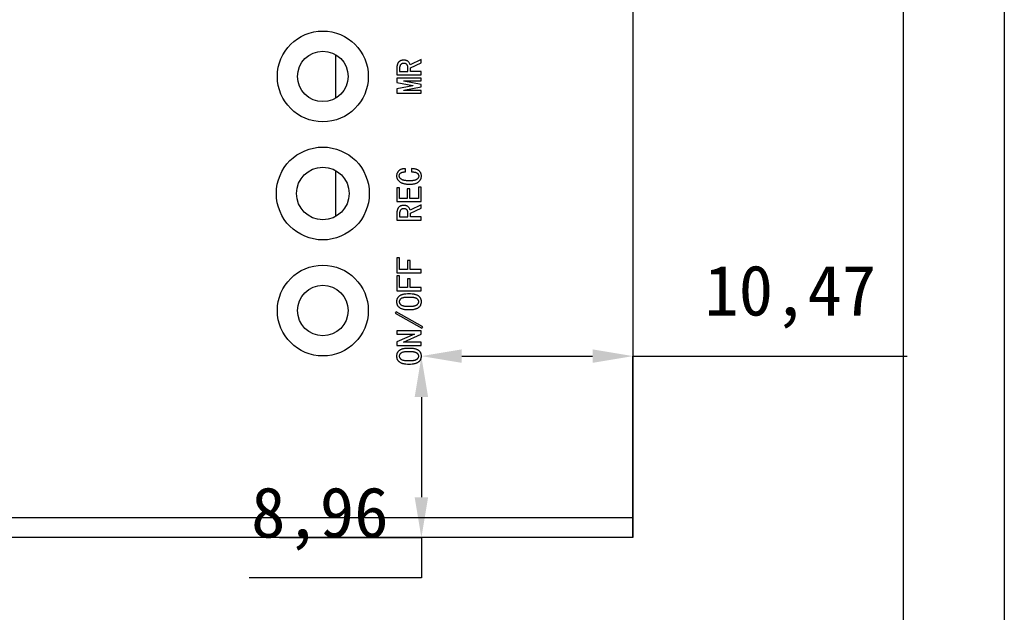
# Model space of a CAD drawing. Header units: millimetres. Extents: x 1578 to 1793, y 2179 to 2535.
# Tile 16 of 19: x 1744 to 1793, y 2435 to 2464. Entities that reach past the tile are written whole.
import ezdxf

# ---------------------------------------------------------------- set-up
doc = ezdxf.new("R2010")
doc.units = ezdxf.units.MM
doc.styles.add('标注2.5', font='simhei.ttf', dxfattribs={"height": 2.5})
doc.dimstyles.new('标注绿色', dxfattribs={"dimtxt": 2.5, "dimasz": 2, "dimexe": 0, "dimexo": 0, "dimgap": 1.524, "dimtad": 1, "dimtih": 1, "dimtoh": 1, "dimzin": 1, "dimtxsty": '标注2.5', "dimcen": 2.5, "dimclrd": 3, "dimclre": 3, "dimclrt": 3, "dimadec": 1, "dimazin": 0, "dimtfac": 1, "dimtmove": 0, "dimatfit": 3, "dimfxl": 1, "dimtzin": 1, "dimarcsym": 0})

# ---------------------------------------------------------------- blocks, each defined once
blk = doc.blocks.new('*D33')
at = {"color": 3, "lineweight": -2, "transparency": 16777216}
for p, q in [((1766.178, 2447.529), (1772.649, 2447.529)), ((1774.649, 2438.538), (1774.649, 2447.529)), ((1774.649, 2447.529), (1788.222, 2447.529))]:
    blk.add_line(p, q, dxfattribs=at)
at = {"color": 3, "transparency": 16777216}
for points in [[(1766.178, 2447.863), (1766.178, 2447.196), (1764.178, 2447.529)], [(1772.649, 2447.863), (1772.649, 2447.196), (1774.649, 2447.529)]]:
    blk.add_solid(points, dxfattribs=at)
at = {"layer": 'Defpoints', "color": 0, "transparency": 16777216}
for p in [(1764.178, 2447.529), (1774.649, 2447.529), (1774.649, 2438.538)]:
    blk.add_point(p, dxfattribs=at)
at = {"color": 3, "transparency": 16777216, "insert": (1782.436, 2450.465), "char_height": 2.5, "attachment_point": 5, "style": '标注2.5'}
blk.add_mtext('10,47', dxfattribs=at)
blk = doc.blocks.new('*D34')
at = {"color": 3, "lineweight": -2, "transparency": 16777216}
for p, q in [((1764.178, 2445.501), (1764.178, 2440.538)), ((1757.149, 2438.538), (1764.178, 2438.538)), ((1764.178, 2438.538), (1764.178, 2436.538)), ((1764.178, 2436.538), (1755.645, 2436.538))]:
    blk.add_line(p, q, dxfattribs=at)
at = {"color": 3, "transparency": 16777216}
for points in [[(1763.844, 2445.501), (1764.511, 2445.501), (1764.178, 2447.501)], [(1763.844, 2440.538), (1764.511, 2440.538), (1764.178, 2438.538)]]:
    blk.add_solid(points, dxfattribs=at)
at = {"layer": 'Defpoints', "color": 0, "transparency": 16777216}
for p in [(1764.178, 2447.501), (1757.149, 2438.538), (1764.178, 2438.538)]:
    blk.add_point(p, dxfattribs=at)
at = {"color": 3, "transparency": 16777216, "insert": (1759.15, 2439.467), "char_height": 2.5, "attachment_point": 5, "style": '标注2.5'}
blk.add_mtext('8,96', dxfattribs=at)

msp = doc.modelspace()

# ---------------------------------------------------------------- linework, layer by layer
at = {"color": 7, "linetype": 'Continuous', "lineweight": 25}
for p, q in [((1774.649, 2513.136), (1774.649, 2439.538)), ((1759.919, 2462.473), (1759.919, 2460.302)), ((1764.164, 2462.228), (1763.623, 2461.961)), ((1764.164, 2462.059), (1764.164, 2462.228)), ((1762.964, 2461.814), (1762.964, 2461.463)), ((1763.097, 2461.779), (1763.097, 2461.624)), ((1763.097, 2461.624), (1763.511, 2461.624)), ((1763.511, 2461.624), (1763.511, 2461.821)), ((1763.644, 2461.807), (1764.164, 2462.059)), ((1763.644, 2461.624), (1763.644, 2461.807)), ((1764.164, 2461.624), (1763.644, 2461.624)), ((1764.164, 2461.463), (1764.164, 2461.624)), ((1762.964, 2461.463), (1764.164, 2461.463)), ((1764.164, 2461.308), (1762.964, 2461.308)), ((1762.964, 2461.308), (1762.964, 2461.091)), ((1763.308, 2461.154), (1763.308, 2461.168)), ((1763.308, 2461.168), (1764.164, 2461.168)), ((1764.164, 2460.986), (1763.308, 2461.154)), ((1764.164, 2461.168), (1764.164, 2461.308)), ((1762.964, 2461.091), (1763.757, 2460.936)), ((1763.757, 2460.922), (1762.964, 2460.768)), ((1762.964, 2460.768), (1762.964, 2460.551)), ((1763.308, 2460.705), (1764.164, 2460.873)), ((1763.308, 2460.691), (1763.308, 2460.705)), ((1764.164, 2460.691), (1763.308, 2460.691)), ((1763.757, 2460.936), (1763.757, 2460.922)), ((1764.164, 2460.873), (1764.164, 2460.986)), ((1764.164, 2460.551), (1764.164, 2460.691)), ((1762.964, 2460.551), (1764.164, 2460.551)), ((1763.392, 2456.658), (1763.392, 2456.812)), ((1763.687, 2456.819), (1763.687, 2456.658)), ((1759.919, 2456.73), (1759.919, 2454.445)), ((1763.097, 2455.865), (1762.964, 2455.865)), ((1762.964, 2455.865), (1762.964, 2455.184)), ((1763.097, 2455.345), (1763.097, 2455.865)), ((1763.602, 2455.822), (1763.469, 2455.822)), ((1763.469, 2455.822), (1763.469, 2455.345)), ((1763.602, 2455.345), (1763.602, 2455.822)), ((1764.164, 2455.9), (1764.03, 2455.9)), ((1764.03, 2455.9), (1764.03, 2455.345)), ((1764.164, 2455.184), (1764.164, 2455.9)), ((1763.469, 2455.345), (1763.097, 2455.345)), ((1764.03, 2455.345), (1763.602, 2455.345)), ((1762.964, 2455.184), (1764.164, 2455.184)), ((1764.164, 2455.029), (1763.623, 2454.763)), ((1763.644, 2454.608), (1764.164, 2454.861)), ((1764.164, 2454.861), (1764.164, 2455.029)), ((1762.964, 2454.615), (1762.964, 2454.265)), ((1763.097, 2454.58), (1763.097, 2454.426)), ((1763.097, 2454.426), (1763.511, 2454.426)), ((1763.511, 2454.426), (1763.511, 2454.622)), ((1763.644, 2454.426), (1763.644, 2454.608)), ((1764.164, 2454.426), (1763.644, 2454.426)), ((1764.164, 2454.265), (1764.164, 2454.426)), ((1762.964, 2454.265), (1764.164, 2454.265)), ((1763.097, 2452.4), (1762.964, 2452.4)), ((1762.964, 2452.4), (1762.964, 2451.663)), ((1763.097, 2451.824), (1763.097, 2452.4)), ((1763.623, 2452.259), (1763.49, 2452.259)), ((1763.49, 2452.259), (1763.49, 2451.824)), ((1763.623, 2451.824), (1763.623, 2452.259)), ((1762.964, 2451.663), (1764.164, 2451.663)), ((1763.097, 2451.501), (1762.964, 2451.501)), ((1762.964, 2451.501), (1762.964, 2450.765)), ((1763.49, 2451.824), (1763.097, 2451.824)), ((1763.097, 2450.926), (1763.097, 2451.501)), ((1764.164, 2451.824), (1763.623, 2451.824)), ((1764.164, 2451.663), (1764.164, 2451.824)), ((1763.49, 2450.926), (1763.097, 2450.926)), ((1763.623, 2451.361), (1763.49, 2451.361)), ((1763.49, 2451.361), (1763.49, 2450.926)), ((1763.623, 2450.926), (1763.623, 2451.361)), ((1764.164, 2450.926), (1763.623, 2450.926)), ((1764.164, 2450.765), (1764.164, 2450.926)), ((1762.964, 2450.765), (1764.164, 2450.765)), ((1762.922, 2449.726), (1762.88, 2449.656)), ((1762.88, 2449.656), (1764.206, 2448.912)), ((1764.248, 2448.982), (1762.922, 2449.726)), ((1764.206, 2448.912), (1764.248, 2448.982)), ((1764.164, 2448.786), (1762.964, 2448.786)), ((1762.964, 2448.786), (1762.964, 2448.624)), ((1762.964, 2448.624), (1763.834, 2448.624)), ((1763.834, 2448.617), (1762.964, 2448.231)), ((1763.294, 2448.224), (1764.164, 2448.61)), ((1763.834, 2448.624), (1763.834, 2448.617)), ((1764.164, 2448.61), (1764.164, 2448.786)), ((1762.964, 2448.231), (1762.964, 2448.056)), ((1762.964, 2448.056), (1764.164, 2448.056)), ((1763.294, 2448.217), (1763.294, 2448.224)), ((1764.164, 2448.217), (1763.294, 2448.217)), ((1764.164, 2448.056), (1764.164, 2448.217)), ((1739.649, 2439.538), (1774.649, 2439.538)), ((1774.649, 2439.538), (1774.649, 2438.538)), ((1774.649, 2438.538), (1739.649, 2438.538))]:
    msp.add_line(p, q, dxfattribs=at)
for points in [[(1793.03, 2178.525), (1578.197, 2178.525), (1578.197, 2535.294), (1793.03, 2535.294)], [(1788.03, 2183.525), (1583.197, 2183.525), (1583.197, 2530.294), (1788.03, 2530.294)]]:
    msp.add_lwpolyline(points, close=True)
for centre, radius in [((1759.299, 2461.387), 2.25), ((1759.299, 2461.387), 1.25), ((1759.299, 2455.587), 2.3), ((1759.299, 2455.587), 1.3), ((1759.299, 2449.787), 2.25), ((1759.299, 2449.787), 1.25)]:
    msp.add_circle(centre, radius, dxfattribs=at)
for points, knots in [([(1763.308, 2462.193), (1763.279, 2462.193), (1763.238, 2462.19), (1763.186, 2462.179), (1763.151, 2462.167), (1763.119, 2462.152), (1763.091, 2462.134), (1763.066, 2462.113), (1763.044, 2462.088), (1763.025, 2462.06), (1763.009, 2462.031), (1762.995, 2461.999), (1762.984, 2461.966), (1762.975, 2461.931), (1762.966, 2461.88), (1762.964, 2461.84), (1762.964, 2461.814)], [0, 0, 0, 0, 0.145982, 0.211586, 0.273888, 0.332971, 0.390583, 0.446395, 0.502792, 0.559666, 0.617203, 0.675726, 0.735778, 0.797692, 0.862254, 1, 1, 1, 1]), ([(1763.623, 2461.961), (1763.616, 2461.991), (1763.598, 2462.036), (1763.561, 2462.087), (1763.532, 2462.118), (1763.505, 2462.139), (1763.483, 2462.154), (1763.458, 2462.166), (1763.432, 2462.176), (1763.404, 2462.183), (1763.362, 2462.191), (1763.33, 2462.193), (1763.308, 2462.193)], [0, 0, 0, 0, 0.218947, 0.3318, 0.450546, 0.511764, 0.574092, 0.637714, 0.703601, 0.771878, 0.843854, 1, 1, 1, 1]), ([(1763.308, 2462.031), (1763.292, 2462.031), (1763.269, 2462.03), (1763.24, 2462.023), (1763.22, 2462.017), (1763.201, 2462.008), (1763.184, 2461.998), (1763.168, 2461.986), (1763.153, 2461.972), (1763.14, 2461.955), (1763.128, 2461.937), (1763.118, 2461.916), (1763.111, 2461.893), (1763.104, 2461.868), (1763.098, 2461.829), (1763.097, 2461.799), (1763.097, 2461.779)], [0, 0, 0, 0, 0.124183, 0.182211, 0.23817, 0.292288, 0.345873, 0.399101, 0.453373, 0.508864, 0.566013, 0.626938, 0.691202, 0.760271, 0.834476, 1, 1, 1, 1]), ([(1763.511, 2461.821), (1763.511, 2461.847), (1763.506, 2461.887), (1763.487, 2461.936), (1763.47, 2461.963), (1763.454, 2461.983), (1763.439, 2461.996), (1763.422, 2462.007), (1763.403, 2462.016), (1763.382, 2462.023), (1763.35, 2462.03), (1763.325, 2462.031), (1763.308, 2462.031)], [0, 0, 0, 0, 0.240066, 0.354103, 0.469848, 0.527922, 0.585913, 0.64557, 0.707624, 0.773425, 0.843586, 1, 1, 1, 1]), ([(1763.392, 2456.812), (1763.359, 2456.813), (1763.31, 2456.812), (1763.248, 2456.803), (1763.205, 2456.793), (1763.166, 2456.779), (1763.129, 2456.762), (1763.096, 2456.741), (1763.065, 2456.718), (1763.038, 2456.692), (1763.015, 2456.664), (1762.995, 2456.634), (1762.978, 2456.603), (1762.965, 2456.569), (1762.953, 2456.523), (1762.95, 2456.486), (1762.95, 2456.461)], [0, 0, 0, 0, 0.155761, 0.227412, 0.29567, 0.360712, 0.423574, 0.484834, 0.5452, 0.604535, 0.661478, 0.717504, 0.772702, 0.827615, 0.883625, 1, 1, 1, 1]), ([(1764.178, 2456.454), (1764.178, 2456.478), (1764.175, 2456.513), (1764.162, 2456.559), (1764.15, 2456.591), (1764.134, 2456.622), (1764.115, 2456.652), (1764.092, 2456.68), (1764.066, 2456.708), (1764.035, 2456.733), (1763.999, 2456.754), (1763.959, 2456.773), (1763.914, 2456.789), (1763.864, 2456.801), (1763.788, 2456.814), (1763.728, 2456.818), (1763.687, 2456.819)], [0, 0, 0, 0, 0.10374, 0.154127, 0.204567, 0.254739, 0.306073, 0.358985, 0.413741, 0.470665, 0.53104, 0.595592, 0.664753, 0.739137, 0.819611, 1, 1, 1, 1]), ([(1762.95, 2456.461), (1762.95, 2456.432), (1762.955, 2456.388), (1762.972, 2456.333), (1762.989, 2456.295), (1763.013, 2456.258), (1763.04, 2456.224), (1763.073, 2456.192), (1763.111, 2456.161), (1763.155, 2456.134), (1763.203, 2456.111), (1763.257, 2456.091), (1763.316, 2456.075), (1763.38, 2456.063), (1763.476, 2456.05), (1763.551, 2456.047), (1763.602, 2456.047)], [0, 0, 0, 0, 0.10144, 0.150162, 0.199067, 0.248465, 0.299297, 0.352168, 0.408159, 0.466723, 0.528898, 0.594828, 0.665275, 0.740533, 0.821389, 1, 1, 1, 1]), ([(1763.083, 2456.461), (1763.083, 2456.476), (1763.085, 2456.499), (1763.094, 2456.528), (1763.102, 2456.547), (1763.113, 2456.565), (1763.126, 2456.581), (1763.142, 2456.596), (1763.16, 2456.609), (1763.181, 2456.62), (1763.204, 2456.631), (1763.23, 2456.639), (1763.257, 2456.646), (1763.288, 2456.651), (1763.333, 2456.656), (1763.368, 2456.658), (1763.392, 2456.658)], [0, 0, 0, 0, 0.111948, 0.164217, 0.214842, 0.265029, 0.31544, 0.366976, 0.420992, 0.477774, 0.538215, 0.602949, 0.671635, 0.745549, 0.825227, 1, 1, 1, 1]), ([(1763.588, 2456.215), (1763.546, 2456.215), (1763.485, 2456.217), (1763.407, 2456.224), (1763.356, 2456.231), (1763.309, 2456.241), (1763.268, 2456.252), (1763.231, 2456.265), (1763.199, 2456.281), (1763.172, 2456.298), (1763.148, 2456.317), (1763.128, 2456.338), (1763.112, 2456.36), (1763.099, 2456.383), (1763.086, 2456.416), (1763.083, 2456.443), (1763.083, 2456.461)], [0, 0, 0, 0, 0.204099, 0.294162, 0.377155, 0.452901, 0.521711, 0.583611, 0.639943, 0.691894, 0.739967, 0.785682, 0.829477, 0.871653, 0.913489, 1, 1, 1, 1]), ([(1764.044, 2456.454), (1764.044, 2456.437), (1764.042, 2456.412), (1764.031, 2456.38), (1764.019, 2456.358), (1764.005, 2456.337), (1763.987, 2456.317), (1763.967, 2456.299), (1763.943, 2456.281), (1763.914, 2456.265), (1763.882, 2456.252), (1763.844, 2456.241), (1763.802, 2456.231), (1763.755, 2456.224), (1763.684, 2456.217), (1763.627, 2456.215), (1763.588, 2456.215)], [0, 0, 0, 0, 0.088269, 0.131381, 0.174525, 0.218495, 0.264383, 0.31249, 0.364037, 0.419598, 0.480916, 0.549113, 0.623833, 0.706338, 0.796021, 1, 1, 1, 1]), ([(1763.602, 2456.047), (1763.649, 2456.047), (1763.717, 2456.05), (1763.804, 2456.063), (1763.862, 2456.076), (1763.914, 2456.092), (1763.962, 2456.113), (1764.004, 2456.137), (1764.041, 2456.165), (1764.073, 2456.196), (1764.101, 2456.228), (1764.125, 2456.262), (1764.144, 2456.298), (1764.159, 2456.334), (1764.174, 2456.386), (1764.178, 2456.427), (1764.178, 2456.454)], [0, 0, 0, 0, 0.177658, 0.257528, 0.331477, 0.400931, 0.465663, 0.526606, 0.585082, 0.640951, 0.694387, 0.7464, 0.796705, 0.846982, 0.897003, 1, 1, 1, 1]), ([(1763.687, 2456.658), (1763.719, 2456.657), (1763.765, 2456.656), (1763.824, 2456.649), (1763.862, 2456.642), (1763.895, 2456.634), (1763.925, 2456.623), (1763.95, 2456.61), (1763.971, 2456.595), (1763.988, 2456.579), (1764.003, 2456.563), (1764.016, 2456.545), (1764.026, 2456.528), (1764.034, 2456.51), (1764.042, 2456.486), (1764.045, 2456.467), (1764.044, 2456.454)], [0, 0, 0, 0, 0.210401, 0.302561, 0.385341, 0.460717, 0.528302, 0.589201, 0.644243, 0.695407, 0.743791, 0.789445, 0.833051, 0.875791, 0.917249, 1, 1, 1, 1]), ([(1763.308, 2454.994), (1763.279, 2454.994), (1763.238, 2454.992), (1763.186, 2454.98), (1763.151, 2454.969), (1763.119, 2454.954), (1763.091, 2454.936), (1763.066, 2454.914), (1763.044, 2454.889), (1763.025, 2454.862), (1763.009, 2454.832), (1762.995, 2454.801), (1762.984, 2454.768), (1762.975, 2454.733), (1762.966, 2454.682), (1762.964, 2454.642), (1762.964, 2454.615)], [0, 0, 0, 0, 0.145982, 0.211586, 0.273888, 0.332971, 0.390583, 0.446395, 0.502792, 0.559666, 0.617203, 0.675726, 0.735778, 0.797692, 0.862254, 1, 1, 1, 1]), ([(1763.308, 2454.833), (1763.292, 2454.833), (1763.269, 2454.832), (1763.24, 2454.825), (1763.22, 2454.819), (1763.201, 2454.81), (1763.184, 2454.8), (1763.168, 2454.787), (1763.153, 2454.773), (1763.14, 2454.757), (1763.128, 2454.739), (1763.118, 2454.718), (1763.111, 2454.695), (1763.104, 2454.669), (1763.098, 2454.631), (1763.097, 2454.601), (1763.097, 2454.58)], [0, 0, 0, 0, 0.124183, 0.182211, 0.23817, 0.292288, 0.345873, 0.399101, 0.453373, 0.508864, 0.566013, 0.626938, 0.691202, 0.760271, 0.834476, 1, 1, 1, 1]), ([(1763.623, 2454.763), (1763.616, 2454.793), (1763.598, 2454.837), (1763.561, 2454.889), (1763.532, 2454.919), (1763.505, 2454.941), (1763.483, 2454.955), (1763.458, 2454.968), (1763.432, 2454.978), (1763.404, 2454.985), (1763.362, 2454.992), (1763.33, 2454.995), (1763.308, 2454.994)], [0, 0, 0, 0, 0.218947, 0.3318, 0.450546, 0.511764, 0.574092, 0.637714, 0.703601, 0.771878, 0.843854, 1, 1, 1, 1]), ([(1763.511, 2454.622), (1763.511, 2454.649), (1763.506, 2454.689), (1763.487, 2454.737), (1763.47, 2454.765), (1763.454, 2454.785), (1763.439, 2454.798), (1763.422, 2454.809), (1763.403, 2454.818), (1763.382, 2454.825), (1763.35, 2454.831), (1763.325, 2454.833), (1763.308, 2454.833)], [0, 0, 0, 0, 0.240066, 0.354103, 0.469848, 0.527922, 0.585913, 0.64557, 0.707624, 0.773425, 0.843586, 1, 1, 1, 1]), ([(1763.56, 2450.61), (1763.509, 2450.61), (1763.435, 2450.608), (1763.341, 2450.597), (1763.279, 2450.586), (1763.223, 2450.572), (1763.173, 2450.554), (1763.129, 2450.534), (1763.09, 2450.509), (1763.057, 2450.483), (1763.028, 2450.453), (1763.004, 2450.421), (1762.984, 2450.387), (1762.969, 2450.35), (1762.954, 2450.296), (1762.949, 2450.253), (1762.95, 2450.224)], [0, 0, 0, 0, 0.187335, 0.270527, 0.347367, 0.417568, 0.482177, 0.541871, 0.596699, 0.648651, 0.698305, 0.747045, 0.795438, 0.844, 0.893796, 1, 1, 1, 1]), ([(1763.56, 2450.442), (1763.515, 2450.442), (1763.451, 2450.44), (1763.37, 2450.434), (1763.318, 2450.427), (1763.273, 2450.418), (1763.234, 2450.407), (1763.201, 2450.395), (1763.175, 2450.38), (1763.153, 2450.363), (1763.134, 2450.346), (1763.118, 2450.328), (1763.106, 2450.309), (1763.095, 2450.289), (1763.086, 2450.261), (1763.083, 2450.239), (1763.083, 2450.224)], [0, 0, 0, 0, 0.231263, 0.330685, 0.419854, 0.498964, 0.568042, 0.627536, 0.678898, 0.724769, 0.768352, 0.809154, 0.848385, 0.886502, 0.923756, 1, 1, 1, 1]), ([(1764.178, 2450.224), (1764.178, 2450.253), (1764.174, 2450.296), (1764.158, 2450.35), (1764.143, 2450.387), (1764.122, 2450.421), (1764.097, 2450.453), (1764.068, 2450.483), (1764.034, 2450.51), (1763.994, 2450.534), (1763.949, 2450.554), (1763.899, 2450.572), (1763.842, 2450.586), (1763.78, 2450.597), (1763.685, 2450.608), (1763.611, 2450.61), (1763.56, 2450.61)], [0, 0, 0, 0, 0.105537, 0.155099, 0.203471, 0.251871, 0.300682, 0.350683, 0.40304, 0.458588, 0.518469, 0.583259, 0.653927, 0.730584, 0.813554, 1, 1, 1, 1]), ([(1764.044, 2450.224), (1764.044, 2450.239), (1764.042, 2450.261), (1764.032, 2450.289), (1764.021, 2450.309), (1764.008, 2450.328), (1763.991, 2450.346), (1763.972, 2450.363), (1763.949, 2450.38), (1763.922, 2450.395), (1763.888, 2450.407), (1763.849, 2450.418), (1763.803, 2450.427), (1763.751, 2450.434), (1763.67, 2450.44), (1763.605, 2450.442), (1763.56, 2450.442)], [0, 0, 0, 0, 0.075561, 0.112612, 0.150578, 0.189943, 0.231246, 0.275079, 0.321587, 0.373626, 0.434213, 0.503498, 0.582304, 0.671517, 0.770452, 1, 1, 1, 1]), ([(1762.95, 2450.224), (1762.949, 2450.195), (1762.954, 2450.152), (1762.969, 2450.098), (1762.984, 2450.061), (1763.004, 2450.026), (1763.028, 2449.993), (1763.057, 2449.963), (1763.09, 2449.935), (1763.129, 2449.91), (1763.173, 2449.889), (1763.223, 2449.871), (1763.279, 2449.856), (1763.341, 2449.845), (1763.435, 2449.834), (1763.509, 2449.831), (1763.56, 2449.831)], [0, 0, 0, 0, 0.105685, 0.155847, 0.204755, 0.253186, 0.302445, 0.35254, 0.404841, 0.459912, 0.519586, 0.584198, 0.654216, 0.730737, 0.81356, 1, 1, 1, 1]), ([(1763.083, 2450.224), (1763.083, 2450.209), (1763.086, 2450.187), (1763.095, 2450.159), (1763.106, 2450.139), (1763.119, 2450.119), (1763.134, 2450.1), (1763.153, 2450.083), (1763.175, 2450.065), (1763.201, 2450.049), (1763.234, 2450.036), (1763.273, 2450.025), (1763.318, 2450.015), (1763.37, 2450.008), (1763.451, 2450.001), (1763.515, 2450), (1763.56, 2450)], [0, 0, 0, 0, 0.07619, 0.113624, 0.151892, 0.191611, 0.233164, 0.277072, 0.32374, 0.375444, 0.435059, 0.503939, 0.582717, 0.671375, 0.770199, 1, 1, 1, 1]), ([(1763.56, 2449.831), (1763.611, 2449.831), (1763.685, 2449.834), (1763.78, 2449.845), (1763.842, 2449.856), (1763.899, 2449.871), (1763.949, 2449.889), (1763.995, 2449.91), (1764.034, 2449.935), (1764.068, 2449.963), (1764.097, 2449.993), (1764.122, 2450.026), (1764.143, 2450.061), (1764.158, 2450.098), (1764.174, 2450.152), (1764.178, 2450.195), (1764.178, 2450.224)], [0, 0, 0, 0, 0.185569, 0.268177, 0.344522, 0.415006, 0.479798, 0.539659, 0.595438, 0.648134, 0.698564, 0.747887, 0.796325, 0.845043, 0.894971, 1, 1, 1, 1]), ([(1763.56, 2450), (1763.605, 2450), (1763.67, 2450.001), (1763.751, 2450.008), (1763.803, 2450.015), (1763.849, 2450.025), (1763.888, 2450.036), (1763.922, 2450.049), (1763.949, 2450.065), (1763.972, 2450.083), (1763.991, 2450.1), (1764.008, 2450.119), (1764.021, 2450.139), (1764.032, 2450.159), (1764.041, 2450.187), (1764.044, 2450.209), (1764.044, 2450.224)], [0, 0, 0, 0, 0.228133, 0.326488, 0.415203, 0.493689, 0.56278, 0.623473, 0.675837, 0.723111, 0.767259, 0.809287, 0.84913, 0.887247, 0.924481, 1, 1, 1, 1]), ([(1763.56, 2447.915), (1763.509, 2447.915), (1763.435, 2447.913), (1763.341, 2447.902), (1763.279, 2447.891), (1763.223, 2447.877), (1763.173, 2447.86), (1763.129, 2447.839), (1763.09, 2447.815), (1763.057, 2447.788), (1763.028, 2447.758), (1763.004, 2447.727), (1762.984, 2447.692), (1762.969, 2447.655), (1762.954, 2447.601), (1762.949, 2447.558), (1762.95, 2447.529)], [0, 0, 0, 0, 0.187335, 0.270527, 0.347367, 0.417568, 0.482177, 0.541871, 0.596699, 0.648651, 0.698305, 0.747045, 0.795438, 0.844, 0.893796, 1, 1, 1, 1]), ([(1762.95, 2447.529), (1762.949, 2447.5), (1762.954, 2447.458), (1762.969, 2447.403), (1762.984, 2447.366), (1763.004, 2447.331), (1763.028, 2447.298), (1763.057, 2447.268), (1763.09, 2447.241), (1763.129, 2447.215), (1763.173, 2447.194), (1763.223, 2447.176), (1763.279, 2447.162), (1763.341, 2447.15), (1763.435, 2447.139), (1763.509, 2447.136), (1763.56, 2447.136)], [0, 0, 0, 0, 0.105685, 0.155847, 0.204755, 0.253186, 0.302445, 0.35254, 0.404841, 0.459912, 0.519586, 0.584198, 0.654216, 0.730737, 0.81356, 1, 1, 1, 1]), ([(1763.56, 2447.747), (1763.515, 2447.747), (1763.451, 2447.746), (1763.37, 2447.739), (1763.318, 2447.732), (1763.273, 2447.723), (1763.234, 2447.713), (1763.201, 2447.7), (1763.175, 2447.685), (1763.153, 2447.668), (1763.134, 2447.651), (1763.118, 2447.633), (1763.106, 2447.614), (1763.095, 2447.594), (1763.086, 2447.566), (1763.083, 2447.544), (1763.083, 2447.529)], [0, 0, 0, 0, 0.231263, 0.330685, 0.419854, 0.498964, 0.568042, 0.627536, 0.678898, 0.724769, 0.768352, 0.809154, 0.848385, 0.886502, 0.923756, 1, 1, 1, 1]), ([(1763.083, 2447.529), (1763.083, 2447.515), (1763.086, 2447.492), (1763.095, 2447.464), (1763.106, 2447.444), (1763.119, 2447.424), (1763.134, 2447.406), (1763.153, 2447.388), (1763.175, 2447.37), (1763.201, 2447.354), (1763.234, 2447.341), (1763.273, 2447.33), (1763.318, 2447.321), (1763.37, 2447.314), (1763.451, 2447.306), (1763.515, 2447.305), (1763.56, 2447.305)], [0, 0, 0, 0, 0.07619, 0.113624, 0.151892, 0.191611, 0.233164, 0.277072, 0.32374, 0.375444, 0.435059, 0.503939, 0.582717, 0.671375, 0.770199, 1, 1, 1, 1]), ([(1764.178, 2447.529), (1764.178, 2447.558), (1764.174, 2447.601), (1764.158, 2447.655), (1764.143, 2447.692), (1764.122, 2447.727), (1764.097, 2447.758), (1764.068, 2447.788), (1764.034, 2447.815), (1763.994, 2447.839), (1763.949, 2447.86), (1763.899, 2447.877), (1763.842, 2447.891), (1763.78, 2447.902), (1763.685, 2447.913), (1763.611, 2447.915), (1763.56, 2447.915)], [0, 0, 0, 0, 0.105537, 0.155099, 0.203471, 0.251871, 0.300682, 0.350683, 0.40304, 0.458588, 0.518469, 0.583259, 0.653927, 0.730584, 0.813554, 1, 1, 1, 1]), ([(1764.044, 2447.529), (1764.044, 2447.544), (1764.042, 2447.566), (1764.032, 2447.594), (1764.021, 2447.614), (1764.008, 2447.633), (1763.991, 2447.651), (1763.972, 2447.668), (1763.949, 2447.685), (1763.922, 2447.7), (1763.888, 2447.712), (1763.849, 2447.723), (1763.803, 2447.732), (1763.751, 2447.739), (1763.67, 2447.746), (1763.605, 2447.747), (1763.56, 2447.747)], [0, 0, 0, 0, 0.075561, 0.112612, 0.150578, 0.189943, 0.231246, 0.275079, 0.321587, 0.373626, 0.434213, 0.503498, 0.582304, 0.671517, 0.770452, 1, 1, 1, 1]), ([(1763.56, 2447.136), (1763.611, 2447.136), (1763.685, 2447.139), (1763.78, 2447.15), (1763.842, 2447.162), (1763.899, 2447.176), (1763.949, 2447.194), (1763.995, 2447.216), (1764.034, 2447.241), (1764.068, 2447.268), (1764.097, 2447.298), (1764.122, 2447.331), (1764.143, 2447.366), (1764.158, 2447.403), (1764.174, 2447.458), (1764.178, 2447.501), (1764.178, 2447.529)], [0, 0, 0, 0, 0.185569, 0.268177, 0.344522, 0.415006, 0.479798, 0.539659, 0.595438, 0.648134, 0.698564, 0.747887, 0.796325, 0.845043, 0.894971, 1, 1, 1, 1]), ([(1763.56, 2447.305), (1763.605, 2447.305), (1763.67, 2447.306), (1763.751, 2447.314), (1763.803, 2447.321), (1763.849, 2447.33), (1763.888, 2447.341), (1763.922, 2447.354), (1763.949, 2447.37), (1763.972, 2447.388), (1763.991, 2447.406), (1764.008, 2447.424), (1764.021, 2447.444), (1764.032, 2447.464), (1764.041, 2447.492), (1764.044, 2447.515), (1764.044, 2447.529)], [0, 0, 0, 0, 0.228133, 0.326488, 0.415203, 0.493689, 0.56278, 0.623473, 0.675837, 0.723111, 0.767259, 0.809287, 0.84913, 0.887247, 0.924481, 1, 1, 1, 1])]:
    msp.add_open_spline(points, degree=3, knots=knots, dxfattribs=at)

# ---------------------------------------------------------------- dimensions: what is measured, and where the dimension line sits
dim = msp.add_linear_dim(base=(1774.649, 2447.529), p1=(1764.178, 2447.529), p2=(1774.649, 2438.538), dimstyle='标注绿色')
dim.commit()
dim.dimension.update_dxf_attribs({"geometry": '*D33', "text_midpoint": (1782.436, 2450.465)})
dim = msp.add_linear_dim(base=(1764.178, 2438.538), p1=(1764.178, 2447.501), p2=(1757.149, 2438.538), angle=90, dimstyle='标注绿色')
dim.commit()
dim.dimension.update_dxf_attribs({"geometry": '*D34', "text_midpoint": (1759.15, 2439.467)})

doc.saveas('drawing.dxf')
